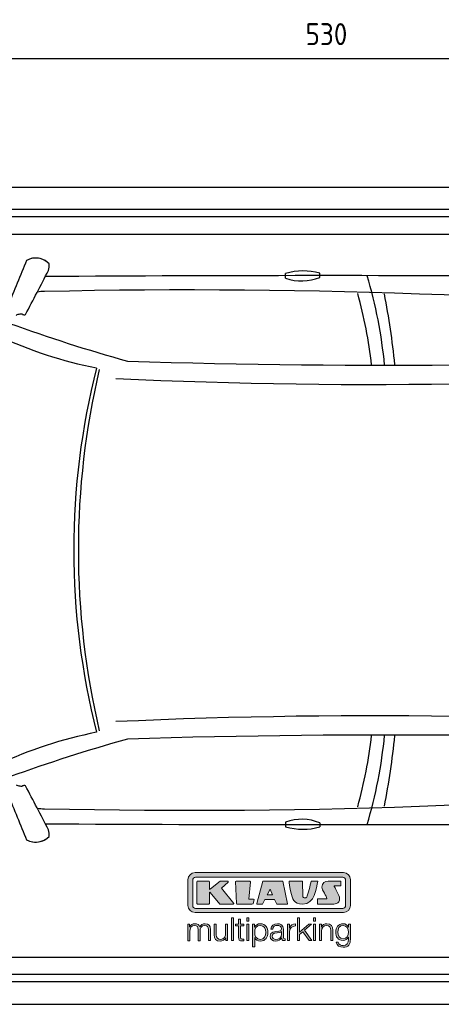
# Model space of a CAD drawing. Header units: millimetres. Extents: x 705 to 7297, y 2578 to 5770.
# Tile 2 of 3: x 2647 to 3988, y 2637 to 5770. Entities that reach past the tile are written whole.
import ezdxf

# ---------------------------------------------------------------- set-up
doc = ezdxf.new("R2010")
doc.units = ezdxf.units.MM
doc.layers.get('0').update_dxf_attribs({"lineweight": 25})
for name, color, linetype, lineweight in [('4', 3, 'Continuous', 25), ('AM_0', 7, 'Continuous', 25), ('Car', 10, 'Continuous', 25)]:
    doc.layers.add(name, color=color, linetype=linetype, lineweight=lineweight)
doc.layers.add('Logo', color=7, linetype='Continuous')
doc.styles.get("Standard").update_dxf_attribs({"font": 'ISOCP.SHX'})
doc.dimstyles.new('GEN-ISO$0', dxfattribs={"dimscale": 20, "dimtxt": 3.5, "dimasz": 2, "dimexe": 2, "dimexo": 1, "dimgap": 1.5, "dimtad": 1, "dimdec": 1, "dimlfac": 0.1, "dimdsep": 46, "dimtxsty": 'Standard', "dimblk": 'PUNKT', "dimcen": 2, "dimclrd": 256, "dimclre": 256, "dimclrt": 2, "dimadec": 0, "dimazin": 0, "dimtp": 0.1, "dimtm": 0.1, "dimtfac": 0.71, "dimtdec": 1, "dimtmove": 2, "dimatfit": 3, "dimldrblk": 'PUNKT', "dimfxl": 1, "dimtolj": 1, "dimarcsym": 0})

# ---------------------------------------------------------------- blocks, each defined once
blk = doc.blocks.new('PUNKT')
at = {"layer": '4', "color": 0, "linetype": 'ByBlock'}
blk.add_line((-0.5, 0), (-1, 0), dxfattribs=at)
at = {"layer": '4', "color": 0, "linetype": 'ByBlock', "const_width": 0.5}
blk.add_lwpolyline([(-0.25, 0, 1), (0.25, 0, 1)], format="xyb", close=True, dxfattribs=at)
blk = doc.blocks.new('*D5')
at = {"layer": '4', "lineweight": -2, "transparency": 16777216}
for p, q in [((972.8, 5207.3), (972.8, 5686.9)), ((6272.8, 5207.3), (6272.8, 5686.9)), ((1012.8, 5646.9), (6232.8, 5646.9))]:
    blk.add_line(p, q, dxfattribs=at)
at = {"layer": 'DEFPOINTS', "color": 0, "transparency": 16777216}
for p in [(6272.8, 5646.9), (972.8, 5187.3), (6272.8, 5187.3)]:
    blk.add_point(p, dxfattribs=at)
at = {"layer": '4', "lineweight": -2, "transparency": 16777216, "xscale": 40, "yscale": 40, "zscale": 40, "rotation": 180}
blk.add_blockref('PUNKT', (972.8, 5646.9), dxfattribs=at)
at = {"layer": '4', "lineweight": -2, "transparency": 16777216, "xscale": 40, "yscale": 40, "zscale": 40}
blk.add_blockref('PUNKT', (6272.8, 5646.9), dxfattribs=at)
at = {"layer": '4', "color": 2, "transparency": 16777216, "insert": (3622.8, 5723.9), "char_height": 70, "attachment_point": 5}
blk.add_mtext('\\A1;530', dxfattribs=at)
blk = doc.blocks.new('KLAUS')
at = {"layer": 'Logo', "true_color": 0x7b7b7a}
h = blk.add_hatch(color=8, dxfattribs=at)
h.dxf.hatch_style = 2
edge = h.paths.add_edge_path()
edge.add_spline(control_points=[(3.6, 29.09), (2.88, 29.09), (2.3, 28.51), (2.3, 27.8), (2.3, 27.8), (2.3, 16.11), (2.3, 16.11), (2.3, 15.39), (2.88, 14.81), (3.6, 14.81), (3.6, 14.81), (71.16, 14.81), (71.16, 14.81), (71.88, 14.81), (72.46, 15.39), (72.46, 16.11), (72.46, 16.11), (72.46, 27.8), (72.46, 27.8), (72.46, 28.51), (71.88, 29.09), (71.16, 29.09), (71.16, 29.09), (3.6, 29.09), (3.6, 29.09), (3.6, 29.09), (3.6, 29.09), (3.6, 29.09)], knot_values=[0, 0, 0, 0, 1, 1, 1, 2, 2, 2, 3, 3, 3, 4, 4, 4, 5, 5, 5, 6, 6, 6, 7, 7, 7, 8, 8, 8, 9, 9, 9, 9], degree=3, periodic=0)
edge = h.paths.add_edge_path()
edge.add_spline(control_points=[(3.35, 31.23), (3.35, 31.23), (71.47, 31.23), (71.47, 31.23), (73.26, 31.23), (74.71, 29.77), (74.71, 27.99), (74.71, 27.99), (74.71, 16.17), (74.71, 16.17), (74.71, 14.38), (73.26, 12.93), (71.47, 12.93), (71.47, 12.93), (3.35, 12.93), (3.35, 12.93), (1.56, 12.93), (0.11, 14.38), (0.11, 16.17), (0.11, 16.17), (0.11, 27.99), (0.11, 27.99), (0.11, 29.77), (1.56, 31.23), (3.35, 31.23), (3.35, 31.23), (3.35, 31.23), (3.35, 31.23)], knot_values=[0, 0, 0, 0, 1, 1, 1, 2, 2, 2, 3, 3, 3, 4, 4, 4, 5, 5, 5, 6, 6, 6, 7, 7, 7, 8, 8, 8, 9, 9, 9, 9], degree=3, periodic=0)
h = blk.add_hatch(color=8, dxfattribs=at)
h.dxf.hatch_style = 2
edge = h.paths.add_edge_path()
edge.add_spline(control_points=[(4.5, 27.33), (4.5, 27.33), (9.7, 27.33), (9.7, 27.33), (9.84, 27.33), (9.96, 27.22), (9.96, 27.08), (9.96, 27.08), (9.96, 23.69), (9.96, 23.69), (9.96, 23.69), (9.94, 23.64), (10.04, 23.59), (10.14, 23.53), (10.2, 23.57), (10.2, 23.57), (10.2, 23.57), (10.51, 23.75), (10.51, 23.75), (10.51, 23.75), (14.94, 27.33), (14.94, 27.33), (14.94, 27.33), (18.41, 27.33), (18.41, 27.33), (18.41, 27.33), (18.49, 27.33), (18.56, 27.2), (18.65, 27.04), (18.53, 26.91), (18.53, 26.91), (18.53, 26.91), (15.49, 24.11), (15.49, 24.11), (15.49, 24.11), (21.14, 17.06), (21.14, 17.06), (21.14, 17.06), (21.13, 16.91), (21.13, 16.91), (21.08, 16.84), (20.99, 16.82), (20.99, 16.82), (20.99, 16.82), (14.7, 16.82), (14.7, 16.82), (14.7, 16.82), (10.26, 22.17), (10.26, 22.17), (10.26, 22.17), (10.19, 22.24), (10.08, 22.21), (9.97, 22.18), (9.96, 22.11), (9.96, 22.11), (9.96, 22.11), (9.96, 17.08), (9.96, 17.08), (9.96, 16.94), (9.84, 16.82), (9.7, 16.82), (9.7, 16.82), (4.5, 16.82), (4.5, 16.82), (4.36, 16.82), (4.25, 16.94), (4.25, 17.08), (4.25, 17.08), (4.25, 27.08), (4.25, 27.08), (4.25, 27.22), (4.36, 27.33), (4.5, 27.33), (4.5, 27.33), (4.5, 27.33), (4.5, 27.33)], knot_values=[0, 0, 0, 0, 1, 1, 1, 2, 2, 2, 3, 3, 3, 4, 4, 4, 5, 5, 5, 6, 6, 6, 7, 7, 7, 8, 8, 8, 9, 9, 9, 10, 10, 10, 11, 11, 11, 12, 12, 12, 13, 13, 13, 14, 14, 14, 15, 15, 15, 16, 16, 16, 17, 17, 17, 18, 18, 18, 19, 19, 19, 20, 20, 20, 21, 21, 21, 22, 22, 22, 23, 23, 23, 24, 24, 24, 25, 25, 25, 25], degree=3, periodic=0)
h = blk.add_hatch(color=8, dxfattribs=at)
h.dxf.hatch_style = 2
h.paths.add_polyline_path([(22.42, 17.06), (21.97, 27.15), (22.24, 27.33), (28.55, 27.33), (28.86, 26.97), (28.01, 19.08), (30.26, 19.07), (30.44, 18.95), (30.08, 16.95), (29.49, 16.82), (22.6, 16.82)])
h = blk.add_hatch(color=8, dxfattribs=at)
h.paths.add_polyline_path([(36.52, 21.01), (38.93, 21.01), (37.87, 23.57)])
h.paths.add_polyline_path([(34.52, 27.33), (43.65, 27.33), (45.76, 16.94), (45.57, 16.82), (40.83, 16.82), (39.89, 18.95), (35.42, 18.95), (34.27, 16.82), (31.78, 16.82), (31.66, 17)])
h = blk.add_hatch(color=8, dxfattribs=at)
h.dxf.hatch_style = 2
edge = h.paths.add_edge_path()
edge.add_spline(control_points=[(52.69, 27.32), (52.69, 27.32), (52.88, 20.14), (52.88, 20.14), (53.01, 19.89), (53.2, 19.77), (53.43, 19.71), (53.91, 19.59), (54.43, 19.57), (54.64, 20.03), (55.23, 21.34), (56.27, 25.45), (56.6, 27.33), (56.6, 27.33), (59.77, 27.33), (59.77, 27.33), (58.77, 23.9), (58.56, 16.82), (52.63, 16.76), (48.72, 16.72), (48.01, 19.35), (47.27, 22.24), (46.89, 23.68), (46.54, 27.33), (46.54, 27.33), (46.54, 27.33), (52.69, 27.32), (52.69, 27.32), (52.69, 27.32), (52.69, 27.32), (52.69, 27.32)], knot_values=[0, 0, 0, 0, 1, 1, 1, 2, 2, 2, 3, 3, 3, 4, 4, 4, 5, 5, 5, 6, 6, 6, 7, 7, 7, 8, 8, 8, 9, 9, 9, 10, 10, 10, 10], degree=3, periodic=0)
h = blk.add_hatch(color=8, dxfattribs=at)
h.dxf.hatch_style = 2
edge = h.paths.add_edge_path()
edge.add_spline(control_points=[(64.46, 27.33), (64.46, 27.33), (70.31, 27.33), (70.31, 27.33), (70.31, 26.52), (70.31, 26.02), (70.31, 25.12), (70.31, 25.12), (67.3, 25.12), (67.3, 25.12), (67.24, 25.04), (67.25, 25.11), (67.25, 24.91), (67.25, 24.88), (69.73, 20.38), (69.73, 19.57), (69.73, 16.4), (67.22, 16.81), (65.9, 16.82), (65.9, 16.82), (59.59, 16.82), (59.59, 16.82), (59.59, 17.76), (59.59, 18.23), (59.59, 19.14), (59.59, 19.14), (63.75, 19.14), (63.75, 19.14), (63.82, 19.22), (63.81, 19.11), (63.81, 19.31), (63.81, 20.32), (61.58, 23.06), (61.58, 24.63), (61.58, 26.33), (62.83, 27.34), (64.46, 27.33), (64.46, 27.33), (64.46, 27.33), (64.46, 27.33)], knot_values=[0, 0, 0, 0, 1, 1, 1, 2, 2, 2, 3, 3, 3, 4, 4, 4, 5, 5, 5, 6, 6, 6, 7, 7, 7, 8, 8, 8, 9, 9, 9, 10, 10, 10, 11, 11, 11, 12, 12, 12, 13, 13, 13, 13], degree=3, periodic=0)
at = {"layer": 'Logo', "true_color": 0xef7c00}
h = blk.add_hatch(color=30, dxfattribs=at)
h.dxf.hatch_style = 2
h.paths.add_polyline_path([(20.07, 0), (20.99, 0), (20.99, 10.45), (20.07, 10.45)])
h = blk.add_hatch(color=30, dxfattribs=at)
h.dxf.hatch_style = 2
edge = h.paths.add_edge_path()
edge.add_spline(control_points=[(24.22, 9.82), (24.22, 9.82), (23.3, 9.82), (23.3, 9.82), (23.3, 9.82), (23.3, 7.55), (23.3, 7.55), (23.3, 7.55), (21.98, 7.55), (21.98, 7.55), (21.98, 7.55), (21.98, 6.78), (21.98, 6.78), (21.98, 6.78), (23.3, 6.78), (23.3, 6.78), (23.3, 6.78), (23.3, 1.61), (23.3, 1.61), (23.28, 0.32), (23.71, -0.09), (24.94, -0.09), (25.22, -0.09), (25.48, -0.06), (25.76, -0.06), (25.76, -0.06), (25.76, 0.73), (25.76, 0.73), (25.5, 0.7), (25.23, 0.69), (24.97, 0.69), (24.31, 0.73), (24.22, 1.08), (24.22, 1.68), (24.22, 1.68), (24.22, 6.78), (24.22, 6.78), (24.22, 6.78), (25.76, 6.78), (25.76, 6.78), (25.76, 6.78), (25.76, 7.55), (25.76, 7.55), (25.76, 7.55), (24.22, 7.55), (24.22, 7.55), (24.22, 7.55), (24.22, 9.82), (24.22, 9.82), (24.22, 9.82), (24.22, 9.82), (24.22, 9.82)], knot_values=[0, 0, 0, 0, 1, 1, 1, 2, 2, 2, 3, 3, 3, 4, 4, 4, 5, 5, 5, 6, 6, 6, 7, 7, 7, 8, 8, 8, 9, 9, 9, 10, 10, 10, 11, 11, 11, 12, 12, 12, 13, 13, 13, 14, 14, 14, 15, 15, 15, 16, 16, 16, 17, 17, 17, 17], degree=3, periodic=0)
h = blk.add_hatch(color=30, dxfattribs=at)
h.paths.add_polyline_path([(27.1, 0), (28.03, 0), (28.03, 7.55), (27.1, 7.55)])
h.paths.add_polyline_path([(27.1, 8.98), (28.03, 8.98), (28.03, 10.45), (27.1, 10.45)])
h = blk.add_hatch(color=30, dxfattribs=at)
h.dxf.hatch_style = 2
h.paths.add_polyline_path([(50.4, 0), (51.32, 0), (51.32, 2.87), (52.82, 4.11), (55.8, 0), (56.96, 0), (53.52, 4.76), (56.74, 7.55), (55.51, 7.55), (51.32, 3.89), (51.32, 10.45), (50.4, 10.45)])
h = blk.add_hatch(color=30, dxfattribs=at)
h.paths.add_polyline_path([(57.74, 0), (58.66, 0), (58.66, 7.55), (57.74, 7.55)])
h.paths.add_polyline_path([(57.74, 8.98), (58.66, 8.98), (58.66, 10.45), (57.74, 10.45)])
h = blk.add_hatch(color=30, dxfattribs=at)
h.dxf.hatch_style = 2
edge = h.paths.add_edge_path()
edge.add_spline(control_points=[(0, 0), (0, 0), (0.92, 0), (0.92, 0), (0.92, 0), (0.92, 4.22), (0.92, 4.22), (0.94, 5.8), (1.58, 7), (3.18, 7), (4.35, 7), (4.77, 6.15), (4.76, 5.12), (4.76, 5.12), (4.76, 0), (4.76, 0), (4.76, 0), (5.68, 0), (5.68, 0), (5.68, 0), (5.68, 4.27), (5.68, 4.27), (5.68, 5.68), (6.14, 7), (7.73, 7), (9.05, 7), (9.52, 6.32), (9.52, 5.08), (9.52, 5.08), (9.52, 0), (9.52, 0), (9.52, 0), (10.44, 0), (10.44, 0), (10.44, 0), (10.44, 5.12), (10.44, 5.12), (10.44, 6.91), (9.59, 7.77), (7.94, 7.77), (6.94, 7.77), (5.99, 7.29), (5.54, 6.3), (5.26, 7.29), (4.36, 7.77), (3.37, 7.77), (2.17, 7.77), (1.38, 7.19), (0.89, 6.28), (0.89, 6.28), (0.85, 6.28), (0.85, 6.28), (0.85, 6.28), (0.85, 7.55), (0.85, 7.55), (0.85, 7.55), (0, 7.55), (0, 7.55), (0, 7.55), (0, 0), (0, 0), (0, 0), (0, 0), (0, 0)], knot_values=[0, 0, 0, 0, 1, 1, 1, 2, 2, 2, 3, 3, 3, 4, 4, 4, 5, 5, 5, 6, 6, 6, 7, 7, 7, 8, 8, 8, 9, 9, 9, 10, 10, 10, 11, 11, 11, 12, 12, 12, 13, 13, 13, 14, 14, 14, 15, 15, 15, 16, 16, 16, 17, 17, 17, 18, 18, 18, 19, 19, 19, 20, 20, 20, 21, 21, 21, 21], degree=3, periodic=0)
h = blk.add_hatch(color=30, dxfattribs=at)
h.dxf.hatch_style = 2
edge = h.paths.add_edge_path()
edge.add_spline(control_points=[(18.31, 7.55), (18.31, 7.55), (17.39, 7.55), (17.39, 7.55), (17.39, 7.55), (17.39, 3.59), (17.39, 3.59), (17.39, 2.05), (16.7, 0.56), (15.12, 0.56), (13.66, 0.56), (13.15, 1.27), (13.1, 2.64), (13.1, 2.64), (13.1, 7.55), (13.1, 7.55), (13.1, 7.55), (12.18, 7.55), (12.18, 7.55), (12.18, 7.55), (12.18, 2.65), (12.18, 2.65), (12.18, 0.89), (12.93, -0.22), (14.83, -0.22), (15.96, -0.22), (16.95, 0.35), (17.44, 1.36), (17.44, 1.36), (17.47, 1.36), (17.47, 1.36), (17.47, 1.36), (17.47, 0), (17.47, 0), (17.47, 0), (18.31, 0), (18.31, 0), (18.31, 0), (18.31, 7.55), (18.31, 7.55), (18.31, 7.55), (18.31, 7.55), (18.31, 7.55)], knot_values=[0, 0, 0, 0, 1, 1, 1, 2, 2, 2, 3, 3, 3, 4, 4, 4, 5, 5, 5, 6, 6, 6, 7, 7, 7, 8, 8, 8, 9, 9, 9, 10, 10, 10, 11, 11, 11, 12, 12, 12, 13, 13, 13, 14, 14, 14, 14], degree=3, periodic=0)
h = blk.add_hatch(color=30, dxfattribs=at)
edge = h.paths.add_edge_path()
edge.add_spline(control_points=[(35.84, 3.78), (35.84, 2.21), (35.12, 0.56), (33.37, 0.56), (31.4, 0.56), (30.72, 2.21), (30.72, 3.78), (30.72, 5.49), (31.33, 7), (33.37, 7), (35.12, 7), (35.84, 5.34), (35.84, 3.78), (35.84, 3.78), (35.84, 3.78), (35.84, 3.78)], knot_values=[0, 0, 0, 0, 1, 1, 1, 2, 2, 2, 3, 3, 3, 4, 4, 4, 5, 5, 5, 5], degree=3, periodic=0)
edge = h.paths.add_edge_path()
edge.add_spline(control_points=[(29.79, -2.8), (29.79, -2.8), (30.72, -2.8), (30.72, -2.8), (30.72, -2.8), (30.72, 1.43), (30.72, 1.43), (30.72, 1.43), (30.74, 1.43), (30.74, 1.43), (31.14, 0.35), (32.24, -0.22), (33.37, -0.22), (35.66, -0.22), (36.76, 1.64), (36.76, 3.78), (36.76, 5.91), (35.66, 7.77), (33.37, 7.77), (32.15, 7.77), (31.1, 7.14), (30.67, 6.12), (30.67, 6.12), (30.64, 6.12), (30.64, 6.12), (30.64, 6.12), (30.64, 7.55), (30.64, 7.55), (30.64, 7.55), (29.79, 7.55), (29.79, 7.55), (29.79, 7.55), (29.79, -2.8), (29.79, -2.8), (29.79, -2.8), (29.79, -2.8), (29.79, -2.8)], knot_values=[0, 0, 0, 0, 1, 1, 1, 2, 2, 2, 3, 3, 3, 4, 4, 4, 5, 5, 5, 6, 6, 6, 7, 7, 7, 8, 8, 8, 9, 9, 9, 10, 10, 10, 11, 11, 11, 12, 12, 12, 12], degree=3, periodic=0)
h = blk.add_hatch(color=30, dxfattribs=at)
edge = h.paths.add_edge_path()
edge.add_spline(control_points=[(43.03, 2.93), (43.04, 1.45), (41.8, 0.56), (40.39, 0.56), (39.53, 0.56), (38.71, 1.13), (38.71, 2.05), (38.71, 3.53), (40.66, 3.51), (42.22, 3.79), (42.47, 3.84), (42.88, 3.91), (43, 4.13), (43, 4.13), (43.03, 4.13), (43.03, 4.13), (43.03, 4.13), (43.03, 2.93), (43.03, 2.93), (43.03, 2.93), (43.03, 2.93), (43.03, 2.93)], knot_values=[0, 0, 0, 0, 1, 1, 1, 2, 2, 2, 3, 3, 3, 4, 4, 4, 5, 5, 5, 6, 6, 6, 7, 7, 7, 7], degree=3, periodic=0)
edge = h.paths.add_edge_path()
edge.add_spline(control_points=[(39.03, 5.24), (39.06, 6.47), (39.91, 7), (41.05, 7), (42.14, 7), (43.03, 6.69), (43.03, 5.45), (43.03, 4.61), (42.6, 4.51), (41.84, 4.42), (39.85, 4.19), (37.79, 4.11), (37.79, 1.99), (37.79, 0.47), (38.93, -0.22), (40.32, -0.22), (41.77, -0.22), (42.43, 0.34), (43.07, 1.32), (43.07, 1.32), (43.1, 1.32), (43.1, 1.32), (43.1, 0.53), (43.25, 0), (44.19, 0), (44.43, 0), (44.58, 0.01), (44.79, 0.06), (44.79, 0.06), (44.79, 0.83), (44.79, 0.83), (44.71, 0.81), (44.6, 0.78), (44.49, 0.78), (44.13, 0.78), (43.95, 0.98), (43.95, 1.33), (43.95, 1.33), (43.95, 5.34), (43.95, 5.34), (43.95, 7.36), (42.5, 7.77), (41.17, 7.77), (39.44, 7.77), (38.2, 7.01), (38.11, 5.24), (38.11, 5.24), (39.03, 5.24), (39.03, 5.24), (39.03, 5.24), (39.03, 5.24), (39.03, 5.24)], knot_values=[0, 0, 0, 0, 1, 1, 1, 2, 2, 2, 3, 3, 3, 4, 4, 4, 5, 5, 5, 6, 6, 6, 7, 7, 7, 8, 8, 8, 9, 9, 9, 10, 10, 10, 11, 11, 11, 12, 12, 12, 13, 13, 13, 14, 14, 14, 15, 15, 15, 16, 16, 16, 17, 17, 17, 17], degree=3, periodic=0)
h = blk.add_hatch(color=30, dxfattribs=at)
h.dxf.hatch_style = 2
edge = h.paths.add_edge_path()
edge.add_spline(control_points=[(45.79, 0), (45.79, 0), (46.71, 0), (46.71, 0), (46.71, 0), (46.71, 4.03), (46.71, 4.03), (46.71, 5.59), (47.85, 6.82), (49.52, 6.73), (49.52, 6.73), (49.52, 7.66), (49.52, 7.66), (48.16, 7.72), (47.14, 7), (46.67, 5.78), (46.67, 5.78), (46.64, 5.78), (46.64, 5.78), (46.64, 5.78), (46.64, 7.55), (46.64, 7.55), (46.64, 7.55), (45.79, 7.55), (45.79, 7.55), (45.79, 7.55), (45.79, 0), (45.79, 0), (45.79, 0), (45.79, 0), (45.79, 0)], knot_values=[0, 0, 0, 0, 1, 1, 1, 2, 2, 2, 3, 3, 3, 4, 4, 4, 5, 5, 5, 6, 6, 6, 7, 7, 7, 8, 8, 8, 9, 9, 9, 10, 10, 10, 10], degree=3, periodic=0)
h = blk.add_hatch(color=30, dxfattribs=at)
h.dxf.hatch_style = 2
edge = h.paths.add_edge_path()
edge.add_spline(control_points=[(60.41, 0), (60.41, 0), (61.33, 0), (61.33, 0), (61.33, 0), (61.33, 4.41), (61.33, 4.41), (61.36, 5.89), (62.24, 7), (63.7, 7), (65.2, 7), (65.62, 6.02), (65.62, 4.71), (65.62, 4.71), (65.62, 0), (65.62, 0), (65.62, 0), (66.54, 0), (66.54, 0), (66.54, 0), (66.54, 4.86), (66.54, 4.86), (66.54, 6.66), (65.9, 7.77), (63.78, 7.77), (62.71, 7.77), (61.7, 7.16), (61.36, 6.25), (61.36, 6.25), (61.33, 6.25), (61.33, 6.25), (61.33, 6.25), (61.33, 7.55), (61.33, 7.55), (61.33, 7.55), (60.41, 7.55), (60.41, 7.55), (60.41, 7.55), (60.41, 0), (60.41, 0), (60.41, 0), (60.41, 0), (60.41, 0)], knot_values=[0, 0, 0, 0, 1, 1, 1, 2, 2, 2, 3, 3, 3, 4, 4, 4, 5, 5, 5, 6, 6, 6, 7, 7, 7, 8, 8, 8, 9, 9, 9, 10, 10, 10, 11, 11, 11, 12, 12, 12, 13, 13, 13, 14, 14, 14, 14], degree=3, periodic=0)
h = blk.add_hatch(color=30, dxfattribs=at)
edge = h.paths.add_edge_path()
edge.add_spline(control_points=[(71.32, 0.86), (69.62, 0.86), (68.83, 2.34), (68.83, 3.86), (68.83, 5.43), (69.56, 7), (71.32, 7), (73.06, 7), (73.75, 5.34), (73.75, 3.86), (73.75, 2.33), (72.91, 0.86), (71.32, 0.86), (71.32, 0.86), (71.32, 0.86), (71.32, 0.86)], knot_values=[0, 0, 0, 0, 1, 1, 1, 2, 2, 2, 3, 3, 3, 4, 4, 4, 5, 5, 5, 5], degree=3, periodic=0)
edge = h.paths.add_edge_path()
edge.add_spline(control_points=[(74.67, 7.55), (74.67, 7.55), (73.75, 7.55), (73.75, 7.55), (73.75, 7.55), (73.75, 6.25), (73.75, 6.25), (73.75, 6.25), (73.72, 6.25), (73.72, 6.25), (73.35, 7.09), (72.41, 7.77), (71.32, 7.77), (69.13, 7.77), (67.9, 6.05), (67.9, 3.97), (67.9, 1.82), (68.9, 0.09), (71.32, 0.09), (72.4, 0.09), (73.29, 0.72), (73.72, 1.64), (73.72, 1.64), (73.75, 1.64), (73.75, 1.64), (73.75, 1.64), (73.75, 0.61), (73.75, 0.61), (73.75, -1.23), (73.01, -2.24), (71.32, -2.24), (70.29, -2.24), (69.31, -1.85), (69.1, -0.73), (69.1, -0.73), (68.18, -0.73), (68.18, -0.73), (68.31, -2.34), (69.81, -3.02), (71.32, -3.02), (73.79, -3.02), (74.65, -1.64), (74.67, 0.61), (74.67, 0.61), (74.67, 7.55), (74.67, 7.55), (74.67, 7.55), (74.67, 7.55), (74.67, 7.55)], knot_values=[0, 0, 0, 0, 1, 1, 1, 2, 2, 2, 3, 3, 3, 4, 4, 4, 5, 5, 5, 6, 6, 6, 7, 7, 7, 8, 8, 8, 9, 9, 9, 10, 10, 10, 11, 11, 11, 12, 12, 12, 13, 13, 13, 14, 14, 14, 15, 15, 15, 16, 16, 16, 16], degree=3, periodic=0)
at = {"layer": 'Logo', "lineweight": 0}
for points in [[(22.42, 17.06), (21.97, 27.15), (22.24, 27.33), (28.55, 27.33), (28.86, 26.97), (28.01, 19.08), (30.26, 19.07), (30.44, 18.95), (30.08, 16.95), (29.49, 16.82), (22.6, 16.82), (22.42, 17.06), (22.42, 17.06)], [(34.52, 27.33), (43.65, 27.33), (45.76, 16.94), (45.57, 16.82), (40.83, 16.82), (39.89, 18.95), (35.42, 18.95), (34.27, 16.82), (31.78, 16.82), (31.66, 17), (34.52, 27.33), (34.52, 27.33)], [(36.52, 21.01), (38.93, 21.01), (37.87, 23.57), (36.52, 21.01), (36.52, 21.01)], [(20.07, 0), (20.99, 0), (20.99, 10.45), (20.07, 10.45), (20.07, 0), (20.07, 0)], [(27.1, 8.98), (28.03, 8.98), (28.03, 10.45), (27.1, 10.45), (27.1, 8.98), (27.1, 8.98)], [(50.4, 0), (51.32, 0), (51.32, 2.87), (52.82, 4.11), (55.8, 0), (56.96, 0), (53.52, 4.76), (56.74, 7.55), (55.51, 7.55), (51.32, 3.89), (51.32, 10.45), (50.4, 10.45), (50.4, 0), (50.4, 0)], [(57.74, 8.98), (58.66, 8.98), (58.66, 10.45), (57.74, 10.45), (57.74, 8.98), (57.74, 8.98)], [(27.1, 0), (28.03, 0), (28.03, 7.55), (27.1, 7.55), (27.1, 0), (27.1, 0)], [(57.74, 0), (58.66, 0), (58.66, 7.55), (57.74, 7.55), (57.74, 0), (57.74, 0)]]:
    blk.add_lwpolyline(points, dxfattribs=at)
for points, knots in [([(3.35, 31.23), (3.35, 31.23), (71.47, 31.23), (71.47, 31.23), (73.26, 31.23), (74.71, 29.77), (74.71, 27.99), (74.71, 27.99), (74.71, 16.17), (74.71, 16.17), (74.71, 14.38), (73.26, 12.93), (71.47, 12.93), (71.47, 12.93), (3.35, 12.93), (3.35, 12.93), (1.56, 12.93), (0.11, 14.38), (0.11, 16.17), (0.11, 16.17), (0.11, 27.99), (0.11, 27.99), (0.11, 29.77), (1.56, 31.23), (3.35, 31.23), (3.35, 31.23), (3.35, 31.23), (3.35, 31.23)], [0, 0, 0, 0, 1, 1, 1, 2, 2, 2, 3, 3, 3, 4, 4, 4, 5, 5, 5, 6, 6, 6, 7, 7, 7, 8, 8, 8, 9, 9, 9, 9]), ([(3.6, 29.09), (2.88, 29.09), (2.3, 28.51), (2.3, 27.8), (2.3, 27.8), (2.3, 16.11), (2.3, 16.11), (2.3, 15.39), (2.88, 14.81), (3.6, 14.81), (3.6, 14.81), (71.16, 14.81), (71.16, 14.81), (71.88, 14.81), (72.46, 15.39), (72.46, 16.11), (72.46, 16.11), (72.46, 27.8), (72.46, 27.8), (72.46, 28.51), (71.88, 29.09), (71.16, 29.09), (71.16, 29.09), (3.6, 29.09), (3.6, 29.09), (3.6, 29.09), (3.6, 29.09), (3.6, 29.09)], [0, 0, 0, 0, 1, 1, 1, 2, 2, 2, 3, 3, 3, 4, 4, 4, 5, 5, 5, 6, 6, 6, 7, 7, 7, 8, 8, 8, 9, 9, 9, 9]), ([(4.5, 27.33), (4.5, 27.33), (9.7, 27.33), (9.7, 27.33), (9.84, 27.33), (9.96, 27.22), (9.96, 27.08), (9.96, 27.08), (9.96, 23.69), (9.96, 23.69), (9.96, 23.69), (9.94, 23.64), (10.04, 23.59), (10.14, 23.53), (10.2, 23.57), (10.2, 23.57), (10.2, 23.57), (10.51, 23.75), (10.51, 23.75), (10.51, 23.75), (14.94, 27.33), (14.94, 27.33), (14.94, 27.33), (18.41, 27.33), (18.41, 27.33), (18.41, 27.33), (18.49, 27.33), (18.56, 27.2), (18.65, 27.04), (18.53, 26.91), (18.53, 26.91), (18.53, 26.91), (15.49, 24.11), (15.49, 24.11), (15.49, 24.11), (21.14, 17.06), (21.14, 17.06), (21.14, 17.06), (21.13, 16.91), (21.13, 16.91), (21.08, 16.84), (20.99, 16.82), (20.99, 16.82), (20.99, 16.82), (14.7, 16.82), (14.7, 16.82), (14.7, 16.82), (10.26, 22.17), (10.26, 22.17), (10.26, 22.17), (10.19, 22.24), (10.08, 22.21), (9.97, 22.18), (9.96, 22.11), (9.96, 22.11), (9.96, 22.11), (9.96, 17.08), (9.96, 17.08), (9.96, 16.94), (9.84, 16.82), (9.7, 16.82), (9.7, 16.82), (4.5, 16.82), (4.5, 16.82), (4.36, 16.82), (4.25, 16.94), (4.25, 17.08), (4.25, 17.08), (4.25, 27.08), (4.25, 27.08), (4.25, 27.22), (4.36, 27.33), (4.5, 27.33), (4.5, 27.33), (4.5, 27.33), (4.5, 27.33)], [0, 0, 0, 0, 1, 1, 1, 2, 2, 2, 3, 3, 3, 4, 4, 4, 5, 5, 5, 6, 6, 6, 7, 7, 7, 8, 8, 8, 9, 9, 9, 10, 10, 10, 11, 11, 11, 12, 12, 12, 13, 13, 13, 14, 14, 14, 15, 15, 15, 16, 16, 16, 17, 17, 17, 18, 18, 18, 19, 19, 19, 20, 20, 20, 21, 21, 21, 22, 22, 22, 23, 23, 23, 24, 24, 24, 25, 25, 25, 25]), ([(52.69, 27.32), (52.69, 27.32), (52.88, 20.14), (52.88, 20.14), (53.01, 19.89), (53.2, 19.77), (53.43, 19.71), (53.91, 19.59), (54.43, 19.57), (54.64, 20.03), (55.23, 21.34), (56.27, 25.45), (56.6, 27.33), (56.6, 27.33), (59.77, 27.33), (59.77, 27.33), (58.77, 23.9), (58.56, 16.82), (52.63, 16.76), (48.72, 16.72), (48.01, 19.35), (47.27, 22.24), (46.89, 23.68), (46.54, 27.33), (46.54, 27.33), (46.54, 27.33), (52.69, 27.32), (52.69, 27.32), (52.69, 27.32), (52.69, 27.32), (52.69, 27.32)], [0, 0, 0, 0, 1, 1, 1, 2, 2, 2, 3, 3, 3, 4, 4, 4, 5, 5, 5, 6, 6, 6, 7, 7, 7, 8, 8, 8, 9, 9, 9, 10, 10, 10, 10]), ([(64.46, 27.33), (64.46, 27.33), (70.31, 27.33), (70.31, 27.33), (70.31, 26.52), (70.31, 26.02), (70.31, 25.12), (70.31, 25.12), (67.3, 25.12), (67.3, 25.12), (67.24, 25.04), (67.25, 25.11), (67.25, 24.91), (67.25, 24.88), (69.73, 20.38), (69.73, 19.57), (69.73, 16.4), (67.22, 16.81), (65.9, 16.82), (65.9, 16.82), (59.59, 16.82), (59.59, 16.82), (59.59, 17.76), (59.59, 18.23), (59.59, 19.14), (59.59, 19.14), (63.75, 19.14), (63.75, 19.14), (63.82, 19.22), (63.81, 19.11), (63.81, 19.31), (63.81, 20.32), (61.58, 23.06), (61.58, 24.63), (61.58, 26.33), (62.83, 27.34), (64.46, 27.33), (64.46, 27.33), (64.46, 27.33), (64.46, 27.33)], [0, 0, 0, 0, 1, 1, 1, 2, 2, 2, 3, 3, 3, 4, 4, 4, 5, 5, 5, 6, 6, 6, 7, 7, 7, 8, 8, 8, 9, 9, 9, 10, 10, 10, 11, 11, 11, 12, 12, 12, 13, 13, 13, 13]), ([(24.22, 9.82), (24.22, 9.82), (23.3, 9.82), (23.3, 9.82), (23.3, 9.82), (23.3, 7.55), (23.3, 7.55), (23.3, 7.55), (21.98, 7.55), (21.98, 7.55), (21.98, 7.55), (21.98, 6.78), (21.98, 6.78), (21.98, 6.78), (23.3, 6.78), (23.3, 6.78), (23.3, 6.78), (23.3, 1.61), (23.3, 1.61), (23.28, 0.32), (23.71, -0.09), (24.94, -0.09), (25.22, -0.09), (25.48, -0.06), (25.76, -0.06), (25.76, -0.06), (25.76, 0.73), (25.76, 0.73), (25.5, 0.7), (25.23, 0.69), (24.97, 0.69), (24.31, 0.73), (24.22, 1.08), (24.22, 1.68), (24.22, 1.68), (24.22, 6.78), (24.22, 6.78), (24.22, 6.78), (25.76, 6.78), (25.76, 6.78), (25.76, 6.78), (25.76, 7.55), (25.76, 7.55), (25.76, 7.55), (24.22, 7.55), (24.22, 7.55), (24.22, 7.55), (24.22, 9.82), (24.22, 9.82), (24.22, 9.82), (24.22, 9.82), (24.22, 9.82)], [0, 0, 0, 0, 1, 1, 1, 2, 2, 2, 3, 3, 3, 4, 4, 4, 5, 5, 5, 6, 6, 6, 7, 7, 7, 8, 8, 8, 9, 9, 9, 10, 10, 10, 11, 11, 11, 12, 12, 12, 13, 13, 13, 14, 14, 14, 15, 15, 15, 16, 16, 16, 17, 17, 17, 17]), ([(0, 0), (0, 0), (0.92, 0), (0.92, 0), (0.92, 0), (0.92, 4.22), (0.92, 4.22), (0.94, 5.8), (1.58, 7), (3.18, 7), (4.35, 7), (4.77, 6.15), (4.76, 5.12), (4.76, 5.12), (4.76, 0), (4.76, 0), (4.76, 0), (5.68, 0), (5.68, 0), (5.68, 0), (5.68, 4.27), (5.68, 4.27), (5.68, 5.68), (6.14, 7), (7.73, 7), (9.05, 7), (9.52, 6.32), (9.52, 5.08), (9.52, 5.08), (9.52, 0), (9.52, 0), (9.52, 0), (10.44, 0), (10.44, 0), (10.44, 0), (10.44, 5.12), (10.44, 5.12), (10.44, 6.91), (9.59, 7.77), (7.94, 7.77), (6.94, 7.77), (5.99, 7.29), (5.54, 6.3), (5.26, 7.29), (4.36, 7.77), (3.37, 7.77), (2.17, 7.77), (1.38, 7.19), (0.89, 6.28), (0.89, 6.28), (0.85, 6.28), (0.85, 6.28), (0.85, 6.28), (0.85, 7.55), (0.85, 7.55), (0.85, 7.55), (0, 7.55), (0, 7.55), (0, 7.55), (0, 0), (0, 0), (0, 0), (0, 0), (0, 0)], [0, 0, 0, 0, 1, 1, 1, 2, 2, 2, 3, 3, 3, 4, 4, 4, 5, 5, 5, 6, 6, 6, 7, 7, 7, 8, 8, 8, 9, 9, 9, 10, 10, 10, 11, 11, 11, 12, 12, 12, 13, 13, 13, 14, 14, 14, 15, 15, 15, 16, 16, 16, 17, 17, 17, 18, 18, 18, 19, 19, 19, 20, 20, 20, 21, 21, 21, 21]), ([(18.31, 7.55), (18.31, 7.55), (17.39, 7.55), (17.39, 7.55), (17.39, 7.55), (17.39, 3.59), (17.39, 3.59), (17.39, 2.05), (16.7, 0.56), (15.12, 0.56), (13.66, 0.56), (13.15, 1.27), (13.1, 2.64), (13.1, 2.64), (13.1, 7.55), (13.1, 7.55), (13.1, 7.55), (12.18, 7.55), (12.18, 7.55), (12.18, 7.55), (12.18, 2.65), (12.18, 2.65), (12.18, 0.89), (12.93, -0.22), (14.83, -0.22), (15.96, -0.22), (16.95, 0.35), (17.44, 1.36), (17.44, 1.36), (17.47, 1.36), (17.47, 1.36), (17.47, 1.36), (17.47, 0), (17.47, 0), (17.47, 0), (18.31, 0), (18.31, 0), (18.31, 0), (18.31, 7.55), (18.31, 7.55), (18.31, 7.55), (18.31, 7.55), (18.31, 7.55)], [0, 0, 0, 0, 1, 1, 1, 2, 2, 2, 3, 3, 3, 4, 4, 4, 5, 5, 5, 6, 6, 6, 7, 7, 7, 8, 8, 8, 9, 9, 9, 10, 10, 10, 11, 11, 11, 12, 12, 12, 13, 13, 13, 14, 14, 14, 14]), ([(29.79, -2.8), (29.79, -2.8), (30.72, -2.8), (30.72, -2.8), (30.72, -2.8), (30.72, 1.43), (30.72, 1.43), (30.72, 1.43), (30.74, 1.43), (30.74, 1.43), (31.14, 0.35), (32.24, -0.22), (33.37, -0.22), (35.66, -0.22), (36.76, 1.64), (36.76, 3.78), (36.76, 5.91), (35.66, 7.77), (33.37, 7.77), (32.15, 7.77), (31.1, 7.14), (30.67, 6.12), (30.67, 6.12), (30.64, 6.12), (30.64, 6.12), (30.64, 6.12), (30.64, 7.55), (30.64, 7.55), (30.64, 7.55), (29.79, 7.55), (29.79, 7.55), (29.79, 7.55), (29.79, -2.8), (29.79, -2.8), (29.79, -2.8), (29.79, -2.8), (29.79, -2.8)], [0, 0, 0, 0, 1, 1, 1, 2, 2, 2, 3, 3, 3, 4, 4, 4, 5, 5, 5, 6, 6, 6, 7, 7, 7, 8, 8, 8, 9, 9, 9, 10, 10, 10, 11, 11, 11, 12, 12, 12, 12]), ([(35.84, 3.78), (35.84, 2.21), (35.12, 0.56), (33.37, 0.56), (31.4, 0.56), (30.72, 2.21), (30.72, 3.78), (30.72, 5.49), (31.33, 7), (33.37, 7), (35.12, 7), (35.84, 5.34), (35.84, 3.78), (35.84, 3.78), (35.84, 3.78), (35.84, 3.78)], [0, 0, 0, 0, 1, 1, 1, 2, 2, 2, 3, 3, 3, 4, 4, 4, 5, 5, 5, 5]), ([(39.03, 5.24), (39.06, 6.47), (39.91, 7), (41.05, 7), (42.14, 7), (43.03, 6.69), (43.03, 5.45), (43.03, 4.61), (42.6, 4.51), (41.84, 4.42), (39.85, 4.19), (37.79, 4.11), (37.79, 1.99), (37.79, 0.47), (38.93, -0.22), (40.32, -0.22), (41.77, -0.22), (42.43, 0.34), (43.07, 1.32), (43.07, 1.32), (43.1, 1.32), (43.1, 1.32), (43.1, 0.53), (43.25, 0), (44.19, 0), (44.43, 0), (44.58, 0.01), (44.79, 0.06), (44.79, 0.06), (44.79, 0.83), (44.79, 0.83), (44.71, 0.81), (44.6, 0.78), (44.49, 0.78), (44.13, 0.78), (43.95, 0.98), (43.95, 1.33), (43.95, 1.33), (43.95, 5.34), (43.95, 5.34), (43.95, 7.36), (42.5, 7.77), (41.17, 7.77), (39.44, 7.77), (38.2, 7.01), (38.11, 5.24), (38.11, 5.24), (39.03, 5.24), (39.03, 5.24), (39.03, 5.24), (39.03, 5.24), (39.03, 5.24)], [0, 0, 0, 0, 1, 1, 1, 2, 2, 2, 3, 3, 3, 4, 4, 4, 5, 5, 5, 6, 6, 6, 7, 7, 7, 8, 8, 8, 9, 9, 9, 10, 10, 10, 11, 11, 11, 12, 12, 12, 13, 13, 13, 14, 14, 14, 15, 15, 15, 16, 16, 16, 17, 17, 17, 17]), ([(45.79, 0), (45.79, 0), (46.71, 0), (46.71, 0), (46.71, 0), (46.71, 4.03), (46.71, 4.03), (46.71, 5.59), (47.85, 6.82), (49.52, 6.73), (49.52, 6.73), (49.52, 7.66), (49.52, 7.66), (48.16, 7.72), (47.14, 7), (46.67, 5.78), (46.67, 5.78), (46.64, 5.78), (46.64, 5.78), (46.64, 5.78), (46.64, 7.55), (46.64, 7.55), (46.64, 7.55), (45.79, 7.55), (45.79, 7.55), (45.79, 7.55), (45.79, 0), (45.79, 0), (45.79, 0), (45.79, 0), (45.79, 0)], [0, 0, 0, 0, 1, 1, 1, 2, 2, 2, 3, 3, 3, 4, 4, 4, 5, 5, 5, 6, 6, 6, 7, 7, 7, 8, 8, 8, 9, 9, 9, 10, 10, 10, 10]), ([(60.41, 0), (60.41, 0), (61.33, 0), (61.33, 0), (61.33, 0), (61.33, 4.41), (61.33, 4.41), (61.36, 5.89), (62.24, 7), (63.7, 7), (65.2, 7), (65.62, 6.02), (65.62, 4.71), (65.62, 4.71), (65.62, 0), (65.62, 0), (65.62, 0), (66.54, 0), (66.54, 0), (66.54, 0), (66.54, 4.86), (66.54, 4.86), (66.54, 6.66), (65.9, 7.77), (63.78, 7.77), (62.71, 7.77), (61.7, 7.16), (61.36, 6.25), (61.36, 6.25), (61.33, 6.25), (61.33, 6.25), (61.33, 6.25), (61.33, 7.55), (61.33, 7.55), (61.33, 7.55), (60.41, 7.55), (60.41, 7.55), (60.41, 7.55), (60.41, 0), (60.41, 0), (60.41, 0), (60.41, 0), (60.41, 0)], [0, 0, 0, 0, 1, 1, 1, 2, 2, 2, 3, 3, 3, 4, 4, 4, 5, 5, 5, 6, 6, 6, 7, 7, 7, 8, 8, 8, 9, 9, 9, 10, 10, 10, 11, 11, 11, 12, 12, 12, 13, 13, 13, 14, 14, 14, 14]), ([(74.67, 7.55), (74.67, 7.55), (73.75, 7.55), (73.75, 7.55), (73.75, 7.55), (73.75, 6.25), (73.75, 6.25), (73.75, 6.25), (73.72, 6.25), (73.72, 6.25), (73.35, 7.09), (72.41, 7.77), (71.32, 7.77), (69.13, 7.77), (67.9, 6.05), (67.9, 3.97), (67.9, 1.82), (68.9, 0.09), (71.32, 0.09), (72.4, 0.09), (73.29, 0.72), (73.72, 1.64), (73.72, 1.64), (73.75, 1.64), (73.75, 1.64), (73.75, 1.64), (73.75, 0.61), (73.75, 0.61), (73.75, -1.23), (73.01, -2.24), (71.32, -2.24), (70.29, -2.24), (69.31, -1.85), (69.1, -0.73), (69.1, -0.73), (68.18, -0.73), (68.18, -0.73), (68.31, -2.34), (69.81, -3.02), (71.32, -3.02), (73.79, -3.02), (74.65, -1.64), (74.67, 0.61), (74.67, 0.61), (74.67, 7.55), (74.67, 7.55), (74.67, 7.55), (74.67, 7.55), (74.67, 7.55)], [0, 0, 0, 0, 1, 1, 1, 2, 2, 2, 3, 3, 3, 4, 4, 4, 5, 5, 5, 6, 6, 6, 7, 7, 7, 8, 8, 8, 9, 9, 9, 10, 10, 10, 11, 11, 11, 12, 12, 12, 13, 13, 13, 14, 14, 14, 15, 15, 15, 16, 16, 16, 16]), ([(71.32, 0.86), (69.62, 0.86), (68.83, 2.34), (68.83, 3.86), (68.83, 5.43), (69.56, 7), (71.32, 7), (73.06, 7), (73.75, 5.34), (73.75, 3.86), (73.75, 2.33), (72.91, 0.86), (71.32, 0.86), (71.32, 0.86), (71.32, 0.86), (71.32, 0.86)], [0, 0, 0, 0, 1, 1, 1, 2, 2, 2, 3, 3, 3, 4, 4, 4, 5, 5, 5, 5]), ([(43.03, 2.93), (43.04, 1.45), (41.8, 0.56), (40.39, 0.56), (39.53, 0.56), (38.71, 1.13), (38.71, 2.05), (38.71, 3.53), (40.66, 3.51), (42.22, 3.79), (42.47, 3.84), (42.88, 3.91), (43, 4.13), (43, 4.13), (43.03, 4.13), (43.03, 4.13), (43.03, 4.13), (43.03, 2.93), (43.03, 2.93), (43.03, 2.93), (43.03, 2.93), (43.03, 2.93)], [0, 0, 0, 0, 1, 1, 1, 2, 2, 2, 3, 3, 3, 4, 4, 4, 5, 5, 5, 6, 6, 6, 7, 7, 7, 7])]:
    blk.add_open_spline(points, degree=3, knots=knots, dxfattribs=at)
blk = doc.blocks.new('Car_drauf')
at = {"layer": 'Car'}
for p, q in [((3450.7, 588.6), (3450.7, 603.6)), ((3559, 591.1), (3558.9, 604.3)), ((3450.7, -1141.7), (3450.7, -1156.7)), ((3559, -1144.3), (3558.9, -1157.4))]:
    blk.add_line(p, q, dxfattribs=at)
for centre, radius, start, end in [((14330.2, -4257.9), 12688.9, 157.26865, 157.97435), ((2655.4, 594.2), 58.5, 43.102, 119.1823), ((2655.4, 594.1), 58.5, 98.748, 119.1805), ((2655.4, 594.2), 58.5, 75.1308, 98.7471), ((2655.4, 594.2), 58.5, 43.102, 75.1799), ((2642.9, 627.6), 55.6, 344.9104, 6.7653), ((2642.9, 627.6), 55.6, 344.9183, 6.7653), ((-87010.6, 47448.4), 101197.5, 332.341895, 332.43135), ((3585.1, -138717.9), 139314.6, 89.672154, 90.369542), ((3506, 415.1), 196.5, 74.2667, 106.3456), ((2258.9, 166.4), 1513.6, 5.5303, 16.5127), ((3501.6, 731.1), 151.3, 250.3544, 292.4138), ((2680.2, 413.3), 132.7, 88.6201, 98.3839), ((3147.1, -19950.9), 20502.1, 84.18573, 91.29579), ((2289.5, 152.2), 1443.5, 6.3829, 15.5723), ((1301.5, 58.5), 2509.7, 5.8377, 11.0234), ((2605.6, 451.9), 21.8, 91.8708, 123.1166), ((2611.2, 377.8), 96.1, 89.9017, 93.7261), ((2611.9, 467), 6.99, 71.8384, 94.9477), ((2652.5, 587.4), 120.1, 251.3995, 253.1351), ((2619.5, 479.7), 7.45, 255.0101, 268.029), ((2618.8, 484.8), 12.6, 272.1676, 291.5149), ((4365.8, 5394.4), 5264.4, 250.0802, 254.3781), ((3130.6, 1697.2), 1422.3, 245.2713, 258.5821), ((3768, 26751.9), 26440.1, 268.22316, 273.01848), ((5158.8, -279.6), 2382.1, 165.8493, 179.928), ((5284.5, -275.1), 2493.1, 166.7115, 180.0338), ((3730.5, 18337.1), 18086.5, 267.40267, 274.66927), ((5158.8, -273.6), 2382.1, 180.072, 194.1507), ((5284.5, -278), 2493.1, 179.9662, 193.2885), ((3730.5, -18890.2), 18086.5, 85.33073, 92.59733), ((3130.6, -2250.3), 1422.3, 101.4179, 114.7287), ((3768, -27305), 26440.1, 86.98152, 91.77684), ((2289.5, -705.4), 1443.5, 344.4277, 353.6171), ((2258.9, -719.6), 1513.6, 343.4873, 354.4697), ((1301.5, -611.6), 2509.7, 348.9766, 354.1623), ((4365.8, -5947.6), 5264.4, 105.6219, 109.9198), ((3147.1, 19397.7), 20502.1, 268.70421, 275.81427), ((2605.6, -1005.1), 21.8, 236.8834, 268.1292), ((2611.2, -931), 96.1, 266.2739, 270.0983), ((2611.9, -1020.1), 6.99, 265.0523, 288.1616), ((2652.5, -1140.6), 120.1, 106.8649, 108.6005), ((2619.5, -1032.8), 7.45, 91.971, 104.9899), ((2618.8, -1038), 12.6, 68.4851, 87.8324), ((-87010.6, -48001.6), 101197.5, 27.56865, 27.658105), ((14330.2, 3704.8), 12688.9, 202.02565, 202.73135), ((2680.2, -966.5), 132.7, 261.6161, 271.3799), ((3585.1, 138164.7), 139314.6, 269.630458, 270.327846), ((3501.6, -1284.2), 151.3, 67.5862, 109.6456), ((3506, -968.2), 196.5, 253.6544, 285.7333), ((2655.4, -1147.3), 58.5, 240.8177, 316.898), ((2655.4, -1147.3), 58.5, 284.8201, 316.898), ((2642.9, -1180.7), 55.6, 353.2347, 15.0896), ((2642.9, -1180.7), 55.6, 353.2347, 15.0817), ((2655.4, -1147.3), 58.5, 240.8195, 261.252), ((2655.4, -1147.3), 58.5, 261.2529, 284.8692)]:
    blk.add_arc(centre, radius, start, end, dxfattribs=at)

msp = doc.modelspace()

# ---------------------------------------------------------------- linework, layer by layer
for p, q in [((1372.77, 5237.27), (4772.77, 5237.27)), ((6227.2, 5142.27), (1171.58, 5142.27)), ((4122.78, 5165.77), (1832.77, 5165.77)), ((1171.72, 5087.27), (6225.48, 5087.27)), ((1171.72, 2787.27), (6225.48, 2787.27)), ((6227.2, 2732.27), (1171.72, 2732.27)), ((4122.78, 2708.77), (1832.77, 2708.77)), ((1372.77, 2637.27), (4772.77, 2637.27))]:
    msp.add_line(p, q)

# ---------------------------------------------------------------- block references
at = {"xscale": 6.929133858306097, "yscale": 6.929133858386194, "zscale": 6.929133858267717, "rotation": 0.011070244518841}
msp.add_blockref('KLAUS', (3181.7, 2839.74), dxfattribs=at)
at = {"layer": 'AM_0'}
msp.add_blockref('Car_drauf', (42.36, 4358.86), dxfattribs=at)

# ---------------------------------------------------------------- dimensions: what is measured, and where the dimension line sits
at = {"layer": '4'}
dim = msp.add_linear_dim(base=(6272.78, 5646.87), p1=(972.77, 5187.27), p2=(6272.78, 5187.27), dimstyle='GEN-ISO$0', override={"dimtad": 3}, dxfattribs=at)
dim.commit()
dim.dimension.update_dxf_attribs({"geometry": '*D5', "text_midpoint": (3622.78, 5723.95), "dimtype": 160})

doc.saveas('drawing.dxf')
